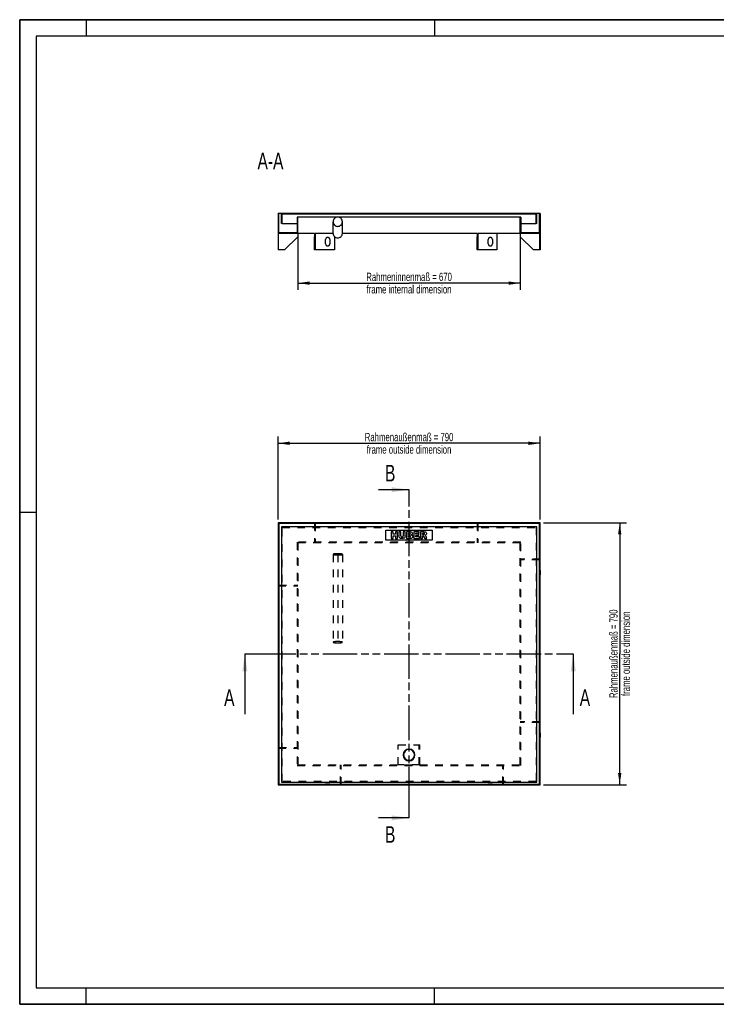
# Model space of a CAD drawing. Header units: millimetres. Extents: x 0 to 4200, y 0 to 2970.
# Tile 1 of 2: x 0 to 2100, y 0 to 2970. Entities that reach past the tile are written whole.
import ezdxf

# ---------------------------------------------------------------- set-up
doc = ezdxf.new("R2010")
doc.units = ezdxf.units.MM
doc.header["$LTSCALE"] = 231
doc.linetypes.add('HIDDEN', pattern=[0.2, 0.1, -0.1])
doc.linetypes.add('PHANTOM', pattern=[0.8, 0.45, -0.05, 0.1, -0.05, 0.1, -0.05])
doc.layers.get('0').update_dxf_attribs({"linetype": 'CONTINUOUS'})
for name, color, linetype in [('_2D-BEM', 7, 'CONTINUOUS'), ('_ACHSEN', 7, 'CONTINUOUS'), ('_KURVEN', 7, 'CONTINUOUS'), ('_ZEICHNUNGSELEM', 7, 'CONTINUOUS'), ('DEFAULT_2', 8, 'HIDDEN'), ('HATCHING_BL0', 7, 'CONTINUOUS'), ('HATCHING_BL1', 7, 'CONTINUOUS')]:
    doc.layers.add(name, color=color, linetype=linetype)
doc.styles.get("Standard").update_dxf_attribs({"font": 'txt', "width": 0.7})
doc.dimstyles.new('DIMSTYLE_1', dxfattribs={"dimtxt": 25, "dimasz": 35, "dimexe": 2, "dimexo": 1, "dimtad": 1, "dimdec": 1, "dimtxsty": 'Standard', "dimblk": '_FILLED', "dimblk1": '_FILLED', "dimblk2": '_FILLED', "dimcen": 0.09, "dimadec": 1, "dimazin": 2, "dimtp": 0.8, "dimtm": 0.8, "dimtfac": 1, "dimtdec": 1, "dimtofl": 0, "dimtmove": 0, "dimatfit": 3, "dimldrblk": '_FILLED', "dimfxl": 1, "dimtolj": 1, "dimarcsym": 0})
doc.dimstyles.get("Standard").update_dxf_attribs({"dimtxt": 25, "dimasz": 35, "dimexe": 2, "dimexo": 1, "dimtad": 1, "dimdec": 1, "dimtxsty": 'Standard', "dimblk": '_FILLED', "dimblk1": '_FILLED', "dimblk2": '_FILLED', "dimcen": 0.09, "dimadec": 1, "dimazin": 2, "dimtol": 1, "dimtp": 0.1, "dimtm": 0.1, "dimtfac": 1, "dimtdec": 1, "dimtofl": 0, "dimtmove": 0, "dimatfit": 3, "dimldrblk": '_FILLED', "dimfxl": 1, "dimtolj": 1, "dimarcsym": 0})

# ---------------------------------------------------------------- blocks, each defined once
blk = doc.blocks.new('_FILLED')
at = {"color": 0, "linetype": 'ByBlock'}
blk.add_solid([(0, 0), (-1, 0.143), (-1, -0.143)], dxfattribs=at)
blk = doc.blocks.new('*D1')
at = {"layer": '_2D-BEM', "color": 2, "linetype": 'Continuous'}
for p, q in [((838.8, 2315.4), (838.8, 2155.4)), ((1508.8, 2315.4), (1508.8, 2155.4)), ((838.8, 2175.4), (1173.8, 2175.4)), ((1508.8, 2175.4), (1173.8, 2175.4))]:
    blk.add_line(p, q, dxfattribs=at)
at = {"layer": '_2D-BEM', "color": 2, "linetype": 'Continuous', "xscale": 35, "yscale": 35, "zscale": 35, "rotation": 180}
blk.add_blockref('_FILLED', (838.8, 2175.4), dxfattribs=at)
at = {"layer": '_2D-BEM', "color": 2, "linetype": 'Continuous', "xscale": 35, "yscale": 35, "zscale": 35}
blk.add_blockref('_FILLED', (1508.8, 2175.4), dxfattribs=at)
at = {"layer": '_2D-BEM', "color": 2, "linetype": 'Continuous', "insert": (1173.8, 2206.7), "char_height": 25, "width": 618.75, "attachment_point": 2, "line_spacing_factor": 0.9}
blk.add_mtext('Rahmeninnenmaß = 670\\Pframe internal dimension', dxfattribs=at)
blk = doc.blocks.new('*D2')
at = {"layer": '_2D-BEM', "color": 2, "linetype": 'Continuous'}
for p, q in [((778.8, 1462.3), (778.8, 1712.3)), ((1568.8, 1462.3), (1568.8, 1712.3)), ((778.8, 1692.3), (1173.8, 1692.3)), ((1568.8, 1692.3), (1173.8, 1692.3))]:
    blk.add_line(p, q, dxfattribs=at)
at = {"layer": '_2D-BEM', "color": 2, "linetype": 'Continuous', "xscale": 35, "yscale": 35, "zscale": 35, "rotation": 180}
blk.add_blockref('_FILLED', (778.8, 1692.3), dxfattribs=at)
at = {"layer": '_2D-BEM', "color": 2, "linetype": 'Continuous', "xscale": 35, "yscale": 35, "zscale": 35}
blk.add_blockref('_FILLED', (1568.8, 1692.3), dxfattribs=at)
at = {"layer": '_2D-BEM', "color": 2, "linetype": 'Continuous', "insert": (1173.8, 1723.5), "char_height": 25, "width": 602.679, "attachment_point": 2, "line_spacing_factor": 0.9}
blk.add_mtext('Rahmenaußenmaß = 790\\Pframe outside dimension', dxfattribs=at)
blk = doc.blocks.new('*D3')
at = {"layer": '_2D-BEM', "color": 2, "linetype": 'Continuous'}
for p, q in [((1578.8, 1452.3), (1828.8, 1452.3)), ((1808.8, 1452.3), (1808.8, 1057.3)), ((1808.8, 662.3), (1808.8, 1057.3)), ((1578.8, 662.3), (1828.8, 662.3))]:
    blk.add_line(p, q, dxfattribs=at)
at = {"layer": '_2D-BEM', "color": 2, "linetype": 'Continuous', "xscale": 35, "yscale": 35, "zscale": 35}
for p, rotation in [((1808.8, 1452.3), 90), ((1808.8, 662.3), 270)]:
    blk.add_blockref('_FILLED', p, dxfattribs=dict(at, rotation=rotation))
at = {"layer": '_2D-BEM', "color": 2, "linetype": 'Continuous', "insert": (1777.5, 1057.3), "char_height": 25, "width": 602.679, "attachment_point": 2, "rotation": 90, "line_spacing_factor": 0.9}
blk.add_mtext('Rahmenaußenmaß = 790\\Pframe outside dimension', dxfattribs=at)
blk = doc.blocks.new('HATCHING_BL0', base_point=(1173.8, 966.2))
at = {"layer": 'HATCHING_BL0', "color": 7, "linetype": 'PHANTOM'}
for p, q in [((678.8, 1057.3), (728.8, 1057.3)), ((728.8, 1057.3), (1618.8, 1057.3)), ((1618.8, 1057.3), (1668.8, 1057.3))]:
    blk.add_line(p, q, dxfattribs=at)
at = {"layer": 'HATCHING_BL0', "color": 7, "linetype": 'Continuous', "char_height": 50, "width": 64.286, "attachment_point": 1, "line_spacing_factor": 0.9}
for insert in [(616.3, 950.2), (1688.4, 950.2)]:
    blk.add_mtext('A', dxfattribs=dict(at, insert=insert))
at = {"layer": 'HATCHING_BL0', "color": 7, "linetype": 'Continuous'}
for points in [[(678.8, 1057.3), (678.8, 875.2)], [(1668.8, 1057.3), (1668.8, 875.2)]]:
    blk.add_leader(points, dimstyle='Standard', override={"dimasz": 52.5, "dimtad": 0}, dxfattribs=at)
blk = doc.blocks.new('HATCHING_BL1', base_point=(1127.7, 1057.3))
at = {"layer": 'HATCHING_BL1', "color": 7, "linetype": 'PHANTOM'}
for p, q in [((1173.8, 1502.3), (1173.8, 1552.3)), ((1173.8, 612.3), (1173.8, 1502.3)), ((1173.8, 562.3), (1173.8, 612.3))]:
    blk.add_line(p, q, dxfattribs=at)
at = {"layer": 'HATCHING_BL1', "color": 7, "linetype": 'Continuous', "char_height": 50, "width": 58.929, "attachment_point": 1, "line_spacing_factor": 0.9}
for insert in [(1101.3, 1627.3), (1101.3, 537.3)]:
    blk.add_mtext('B', dxfattribs=dict(at, insert=insert))
at = {"layer": 'HATCHING_BL1', "color": 7, "linetype": 'Continuous'}
for points in [[(1173.8, 1552.3), (1081.7, 1552.3)], [(1173.8, 562.3), (1081.7, 562.3)]]:
    blk.add_leader(points, dimstyle='Standard', override={"dimasz": 52.5, "dimtad": 0}, dxfattribs=at)

msp = doc.modelspace()

# ---------------------------------------------------------------- hatches: boundary and pattern name
at = {"linetype": 'Continuous'}
h = msp.add_hatch(dxfattribs=at)
h.set_pattern_fill('A', color=2, scale=7.778175, angle=45, style=0, pattern_type=0)
h.set_pattern_definition([(45, (0, 0), (-5.5, 5.5), [])])
edge = h.paths.add_edge_path()
edge.add_line((1568.77, 2325.43), (1508.77, 2325.43))
edge.add_line((1508.77, 2325.43), (1508.77, 2374.43))
edge.add_line((1510.77, 2374.43), (1508.77, 2374.43))
edge.add_line((1510.77, 2374.43), (1510.77, 2327.43))
edge.add_line((1566.77, 2327.43), (1510.77, 2327.43))
edge.add_line((1566.77, 2327.43), (1566.77, 2385.43))
edge.add_line((1568.77, 2385.43), (1566.77, 2385.43))
edge.add_line((1568.77, 2385.43), (1568.77, 2325.43))
edge = h.paths.add_edge_path()
edge.add_line((838.77, 2325.43), (778.77, 2325.43))
edge.add_line((778.77, 2385.43), (778.77, 2325.43))
edge.add_line((780.77, 2385.43), (778.77, 2385.43))
edge.add_line((780.77, 2327.43), (780.77, 2385.43))
edge.add_line((836.77, 2327.43), (780.77, 2327.43))
edge.add_line((836.77, 2374.43), (836.77, 2327.43))
edge.add_line((838.77, 2374.43), (836.77, 2374.43))
edge.add_line((838.77, 2325.43), (838.77, 2374.43))
edge = h.paths.add_edge_path()
edge.add_line((1558.77, 2385.43), (788.77, 2385.43))
edge.add_line((1558.77, 2355.43), (1558.77, 2385.43))
edge.add_line((1558.77, 2355.43), (1556.77, 2355.43))
edge.add_line((1556.77, 2355.43), (1556.77, 2383.43))
edge.add_line((1556.77, 2383.43), (790.77, 2383.43))
edge.add_line((790.77, 2355.43), (790.77, 2383.43))
edge.add_line((790.77, 2355.43), (788.77, 2355.43))
edge.add_line((788.77, 2355.43), (788.77, 2385.43))

# ---------------------------------------------------------------- linework, layer by layer
at = {"color": 7, "linetype": 'Continuous'}
for p, q in [((0, 2970), (4200, 2970)), ((0, 0), (0, 2970)), ((780.77, 2385.43), (778.77, 2385.43)), ((778.77, 2385.43), (778.77, 2325.43)), ((788.77, 2385.43), (780.77, 2385.43)), ((780.77, 2327.43), (780.77, 2385.43)), ((1558.77, 2385.43), (788.77, 2385.43)), ((788.77, 2355.43), (788.77, 2385.43)), ((1556.77, 2383.43), (790.77, 2383.43)), ((790.77, 2355.43), (790.77, 2383.43)), ((1556.77, 2355.43), (1556.77, 2383.43)), ((1566.77, 2385.43), (1558.77, 2385.43)), ((1558.77, 2355.43), (1558.77, 2385.43)), ((1568.77, 2385.43), (1566.77, 2385.43)), ((1566.77, 2327.43), (1566.77, 2385.43)), ((1568.77, 2385.43), (1568.77, 2325.43)), ((790.77, 2355.43), (788.77, 2355.43)), ((790.77, 2355.43), (836.77, 2355.43)), ((838.77, 2374.43), (836.77, 2374.43)), ((836.77, 2374.43), (836.77, 2327.43)), ((1508.77, 2374.43), (838.77, 2374.43)), ((838.77, 2325.43), (838.77, 2374.43)), ((944.77, 2325.43), (944.77, 2360.43)), ((972.77, 2325.43), (972.77, 2360.43)), ((1510.77, 2374.43), (1508.77, 2374.43)), ((1508.77, 2325.43), (1508.77, 2374.43)), ((1510.77, 2374.43), (1510.77, 2327.43)), ((1510.77, 2355.43), (1556.77, 2355.43)), ((1558.77, 2355.43), (1556.77, 2355.43)), ((778.77, 2325.43), (778.77, 2275.43)), ((838.77, 2325.43), (778.77, 2325.43)), ((836.77, 2327.43), (780.77, 2327.43)), ((888.77, 2325.43), (838.77, 2325.43)), ((838.77, 2325.43), (838.77, 2315.43)), ((888.77, 2325.43), (888.77, 2315.43)), ((944.77, 2325.43), (890.77, 2325.43)), ((890.77, 2325.43), (890.77, 2315.43)), ((1378.77, 2325.43), (972.77, 2325.43)), ((1378.77, 2325.43), (1378.77, 2315.43)), ((1508.77, 2325.43), (1380.77, 2325.43)), ((1380.77, 2325.43), (1380.77, 2315.43)), ((1438.77, 2325.43), (1438.77, 2275.43)), ((1508.77, 2325.43), (1508.77, 2315.43)), ((1568.77, 2325.43), (1508.77, 2325.43)), ((1566.77, 2327.43), (1510.77, 2327.43)), ((1566.77, 2325.43), (1566.77, 2275.43)), ((1568.77, 2325.43), (1568.77, 2275.43)), ((798.77, 2275.43), (838.77, 2315.43)), ((888.77, 2275.43), (888.77, 2315.43)), ((890.77, 2315.43), (888.77, 2315.43)), ((890.77, 2315.43), (890.77, 2275.43)), ((948.77, 2315.73), (948.77, 2275.43)), ((1378.77, 2275.43), (1378.77, 2315.43)), ((1380.77, 2315.43), (1378.77, 2315.43)), ((1380.77, 2315.43), (1380.77, 2275.43)), ((1508.77, 2315.43), (1548.77, 2275.43)), ((798.77, 2275.43), (778.77, 2275.43)), ((890.77, 2275.43), (888.77, 2275.43)), ((948.77, 2275.43), (890.77, 2275.43)), ((1380.77, 2275.43), (1378.77, 2275.43)), ((1438.77, 2275.43), (1380.77, 2275.43)), ((1566.77, 2275.43), (1548.77, 2275.43)), ((1568.77, 2275.43), (1566.77, 2275.43)), ((1568.77, 1452.27), (778.77, 1452.27)), ((778.77, 1452.27), (778.77, 662.27)), ((1566.77, 1450.27), (780.77, 1450.27)), ((780.77, 1450.27), (780.77, 664.27)), ((1558.77, 1439.77), (788.77, 1439.77)), ((788.77, 1439.77), (788.77, 669.77)), ((1558.77, 669.77), (1558.77, 1439.77)), ((1566.77, 664.27), (1566.77, 1450.27)), ((1568.77, 662.27), (1568.77, 1452.27)), ((778.77, 662.27), (1568.77, 662.27)), ((780.77, 664.27), (1566.77, 664.27)), ((788.77, 669.77), (1558.77, 669.77)), ((0, 0), (4200, 0))]:
    msp.add_line(p, q, dxfattribs=at)
at = {"color": 3, "linetype": 'Continuous'}
for p, q in [((0, 2970), (0, 0)), ((4200, 2970), (0, 2970)), ((200, 2970), (200, 2920)), ((1250, 2970), (1250, 2920)), ((0, 1485), (50, 1485)), ((200, 0), (200, 50)), ((1250, 0), (1250, 50)), ((4200, 0), (0, 0))]:
    msp.add_line(p, q, dxfattribs=at)
at = {"color": 5, "linetype": 'Continuous'}
for p, q in [((50, 2920), (50, 50)), ((4150, 2920), (50, 2920)), ((50, 50), (4150, 50))]:
    msp.add_line(p, q, dxfattribs=at)
at = {"color": 7, "linetype": 'Continuous'}
for points, knots in [([(958.77, 2374.31), (956.95, 2374.31), (953.27, 2373.59), (948.62, 2370.51), (945.5, 2365.89), (944.77, 2362.24), (944.77, 2360.43)], [0, 0, 0, 0, 0.2509977, 0.5014122, 0.7509994, 1, 1, 1, 1]), ([(944.77, 2360.43), (944.77, 2358.63), (945.5, 2354.97), (948.62, 2350.36), (953.27, 2347.27), (956.95, 2346.55), (958.77, 2346.55)], [0, 0, 0, 0, 0.2490006, 0.4985878, 0.7490023, 1, 1, 1, 1]), ([(972.77, 2360.43), (972.77, 2362.24), (972.04, 2365.89), (968.92, 2370.51), (964.26, 2373.59), (960.59, 2374.31), (958.77, 2374.31)], [0, 0, 0, 0, 0.2490006, 0.4985878, 0.7490023, 1, 1, 1, 1]), ([(958.77, 2346.55), (960.59, 2346.55), (964.26, 2347.27), (968.92, 2350.36), (972.04, 2354.97), (972.77, 2358.63), (972.77, 2360.43)], [0, 0, 0, 0, 0.2509977, 0.5014122, 0.7509994, 1, 1, 1, 1]), ([(944.77, 2325.43), (944.77, 2323.63), (945.5, 2319.97), (948.62, 2315.36), (953.27, 2312.27), (956.95, 2311.55), (958.77, 2311.55)], [0, 0, 0, 0, 0.2490006, 0.4985878, 0.7490023, 1, 1, 1, 1]), ([(958.77, 2311.55), (960.59, 2311.55), (964.26, 2312.27), (968.92, 2315.36), (972.04, 2319.97), (972.77, 2323.63), (972.77, 2325.43)], [0, 0, 0, 0, 0.2509977, 0.5014122, 0.7509994, 1, 1, 1, 1])]:
    msp.add_open_spline(points, degree=3, knots=knots, dxfattribs=at)
at = {"layer": '_ACHSEN', "color": 7, "linetype": 'Continuous'}
for p, q in [((922.27, 2293.93), (922.27, 2306.93)), ((935.27, 2306.93), (935.27, 2293.93)), ((1412.27, 2293.93), (1412.27, 2306.93)), ((1425.27, 2306.93), (1425.27, 2293.93))]:
    msp.add_line(p, q, dxfattribs=at)
at = {"layer": '_ACHSEN', "color": 8, "linetype": 'HIDDEN'}
for p, q in [((935.27, 1452.27), (922.27, 1452.27)), ((922.27, 1452.27), (922.27, 1450.27)), ((922.27, 1452.27), (922.27, 1450.27)), ((935.27, 1450.27), (922.27, 1450.27)), ((935.27, 1452.27), (935.27, 1450.27)), ((935.27, 1452.27), (935.27, 1450.27)), ((1425.27, 1452.27), (1412.27, 1452.27)), ((1412.27, 1452.27), (1412.27, 1450.27)), ((1412.27, 1452.27), (1412.27, 1450.27)), ((1425.27, 1450.27), (1412.27, 1450.27)), ((1425.27, 1452.27), (1425.27, 1450.27)), ((1425.27, 1452.27), (1425.27, 1450.27)), ((778.77, 1308.77), (778.77, 1295.77)), ((778.77, 1308.77), (780.77, 1308.77)), ((778.77, 1308.77), (780.77, 1308.77)), ((780.77, 1308.77), (780.77, 1295.77)), ((1566.77, 1308.77), (1568.77, 1308.77)), ((1566.77, 1308.77), (1568.77, 1308.77)), ((1566.77, 1308.77), (1566.77, 1295.77)), ((1568.77, 1308.77), (1568.77, 1295.77)), ((778.77, 1295.77), (780.77, 1295.77)), ((778.77, 1295.77), (780.77, 1295.77)), ((1566.77, 1295.77), (1568.77, 1295.77)), ((1566.77, 1295.77), (1568.77, 1295.77)), ((778.77, 818.77), (778.77, 805.77)), ((778.77, 818.77), (780.77, 818.77)), ((778.77, 818.77), (780.77, 818.77)), ((778.77, 805.77), (780.77, 805.77)), ((778.77, 805.77), (780.77, 805.77)), ((780.77, 818.77), (780.77, 805.77)), ((1566.77, 818.77), (1568.77, 818.77)), ((1566.77, 818.77), (1568.77, 818.77)), ((1566.77, 818.77), (1566.77, 805.77)), ((1566.77, 805.77), (1568.77, 805.77)), ((1566.77, 805.77), (1568.77, 805.77)), ((1568.77, 818.77), (1568.77, 805.77)), ((922.27, 664.27), (922.27, 662.27)), ((922.27, 664.27), (922.27, 662.27)), ((935.27, 664.27), (922.27, 664.27)), ((935.27, 662.27), (922.27, 662.27)), ((935.27, 664.27), (935.27, 662.27)), ((935.27, 664.27), (935.27, 662.27)), ((1412.27, 664.27), (1412.27, 662.27)), ((1412.27, 664.27), (1412.27, 662.27)), ((1425.27, 664.27), (1412.27, 664.27)), ((1425.27, 662.27), (1412.27, 662.27)), ((1425.27, 664.27), (1425.27, 662.27)), ((1425.27, 664.27), (1425.27, 662.27))]:
    msp.add_line(p, q, dxfattribs=at)
at = {"layer": '_ACHSEN', "color": 7, "linetype": 'Continuous'}
for centre, radius, start, end in [((928.77, 2306.93), 6.5, 0, 180), ((928.77, 2293.93), 6.5, 180, 360), ((1418.77, 2306.93), 6.5, 0, 180), ((1418.77, 2293.93), 6.5, 180, 360), ((1173.77, 752.27), 17.75, 0, 180), ((1173.77, 752.27), 17.75, 180, 360), ((1173.77, 752.27), 17.5, 90, 270), ((1173.77, 752.27), 16.5, 90, 270), ((1173.77, 752.27), 17.5, 270, 90), ((1173.77, 752.27), 16.5, 270, 90)]:
    msp.add_arc(centre, radius, start, end, dxfattribs=at)
at = {"layer": '_KURVEN', "color": 4, "linetype": 'Continuous'}
for p, q in [((1103.77, 1430.27), (1243.77, 1430.27)), ((1103.77, 1400.27), (1103.77, 1430.27)), ((1243.77, 1430.27), (1243.77, 1400.27)), ((1243.77, 1400.27), (1103.77, 1400.27)), ((1119.67, 1425.27), (1119.67, 1405.27)), ((1125.85, 1425.27), (1119.67, 1425.27)), ((1119.67, 1405.27), (1125.85, 1405.27)), ((1125.85, 1418.27), (1125.85, 1425.27)), ((1132.61, 1418.27), (1125.85, 1418.27)), ((1125.85, 1405.27), (1125.85, 1413.36)), ((1125.85, 1413.36), (1132.61, 1413.36)), ((1138.82, 1425.27), (1132.61, 1425.27)), ((1132.61, 1425.27), (1132.61, 1418.27)), ((1132.61, 1413.36), (1132.61, 1405.27)), ((1132.61, 1405.27), (1138.82, 1405.27)), ((1138.82, 1405.27), (1138.82, 1425.27)), ((1149.1, 1425.27), (1142.94, 1425.27)), ((1142.94, 1425.27), (1142.94, 1413.35)), ((1149.1, 1413.06), (1149.1, 1425.27)), ((1162.1, 1425.27), (1155.94, 1425.27)), ((1155.94, 1425.27), (1155.94, 1413.06)), ((1162.1, 1413.35), (1162.1, 1425.27)), ((1166.21, 1425.27), (1166.21, 1405.27)), ((1177.78, 1425.27), (1166.21, 1425.27)), ((1166.21, 1405.27), (1176.88, 1405.27)), ((1172.44, 1417.42), (1172.44, 1421.22)), ((1172.44, 1421.22), (1175.17, 1421.22)), ((1175.13, 1417.42), (1172.44, 1417.42)), ((1172.44, 1409.57), (1172.44, 1413.62)), ((1172.44, 1413.62), (1175.58, 1413.62)), ((1175.6, 1409.57), (1172.44, 1409.57)), ((1187.91, 1425.27), (1187.91, 1405.27)), ((1204.48, 1425.27), (1187.91, 1425.27)), ((1187.91, 1405.27), (1204.78, 1405.27)), ((1194.11, 1417.82), (1194.11, 1421)), ((1194.11, 1421), (1204.48, 1421)), ((1203.73, 1417.82), (1194.11, 1417.82)), ((1194.11, 1409.8), (1194.11, 1413.74)), ((1194.11, 1413.74), (1203.73, 1413.74)), ((1204.78, 1409.8), (1194.11, 1409.8)), ((1203.73, 1413.74), (1203.73, 1417.82)), ((1204.48, 1421), (1204.48, 1425.27)), ((1204.78, 1405.27), (1204.78, 1409.8)), ((1218.49, 1425.27), (1208.19, 1425.27)), ((1208.19, 1425.27), (1208.19, 1405.27)), ((1208.19, 1405.27), (1214.4, 1405.27)), ((1214.4, 1417.17), (1214.4, 1421.23)), ((1214.4, 1421.23), (1217.11, 1421.23)), ((1217, 1417.17), (1214.4, 1417.17)), ((1214.4, 1405.27), (1214.4, 1413.39)), ((1214.4, 1413.39), (1214.94, 1413.39)), ((1217.57, 1411.38), (1220.88, 1405.27)), ((1220.88, 1405.27), (1227.86, 1405.27)), ((1227.86, 1405.27), (1224.86, 1411.05))]:
    msp.add_line(p, q, dxfattribs=at)
at = {"layer": '_KURVEN', "color": 8, "linetype": 'HIDDEN'}
msp.add_line((958.77, 1357.27), (958.77, 1092.27), dxfattribs=at)
at = {"layer": '_KURVEN', "color": 4, "linetype": 'Continuous'}
for points in [[(1143.51, 1409.96), (1143.13, 1411.24), (1142.94, 1412.36), (1142.94, 1413.35)], [(1144.82, 1407.66), (1144.18, 1408.41), (1143.74, 1409.17), (1143.51, 1409.96)], [(1146.94, 1405.93), (1146.17, 1406.35), (1145.46, 1406.92), (1144.82, 1407.66)], [(1149.82, 1405.13), (1148.68, 1405.27), (1147.71, 1405.53), (1146.94, 1405.93)], [(1149.1, 1413.06), (1149.1, 1411.97), (1149.4, 1411.12), (1150, 1410.51)], [(1153.02, 1404.93), (1152.03, 1404.93), (1150.97, 1405), (1149.82, 1405.13)], [(1150, 1410.51), (1150.6, 1409.89), (1151.45, 1409.59), (1152.53, 1409.59)], [(1152.53, 1409.59), (1153.59, 1409.59), (1154.42, 1409.89), (1155.02, 1410.49)], [(1157.34, 1405.6), (1156.14, 1405.16), (1154.7, 1404.93), (1153.02, 1404.93)], [(1155.02, 1410.49), (1155.62, 1411.09), (1155.94, 1411.95), (1155.94, 1413.06)], [(1159.81, 1407.25), (1159.02, 1406.46), (1158.2, 1405.91), (1157.34, 1405.6)], [(1161.54, 1410), (1161.18, 1408.95), (1160.6, 1408.04), (1159.81, 1407.25)], [(1162.1, 1413.35), (1162.1, 1412.16), (1161.91, 1411.05), (1161.54, 1410)], [(1175.13, 1417.42), (1176.09, 1417.42), (1176.76, 1417.59), (1177.14, 1417.92)], [(1177.14, 1420.73), (1176.76, 1421.05), (1176.1, 1421.22), (1175.17, 1421.22)], [(1177.85, 1413.07), (1177.41, 1413.43), (1176.66, 1413.62), (1175.58, 1413.62)], [(1175.6, 1409.57), (1176.66, 1409.57), (1177.41, 1409.74), (1177.85, 1410.13)], [(1179.65, 1405.54), (1178.26, 1405.35), (1177.33, 1405.27), (1176.88, 1405.27)], [(1177.71, 1419.36), (1177.71, 1419.93), (1177.52, 1420.4), (1177.14, 1420.73)], [(1177.14, 1417.92), (1177.52, 1418.24), (1177.71, 1418.73), (1177.71, 1419.36)], [(1177.78, 1425.27), (1179.7, 1425.27), (1181.18, 1424.79), (1182.21, 1423.84)], [(1178.5, 1411.65), (1178.5, 1412.24), (1178.28, 1412.72), (1177.85, 1413.07)], [(1177.85, 1410.13), (1178.28, 1410.51), (1178.5, 1411.01), (1178.5, 1411.65)], [(1181.99, 1406.2), (1181.48, 1405.9), (1180.68, 1405.68), (1179.65, 1405.54)], [(1182.67, 1417.24), (1182.17, 1416.67), (1181.45, 1416.24), (1180.51, 1415.91)], [(1180.51, 1415.91), (1181.94, 1415.56), (1182.99, 1414.97), (1183.67, 1414.12)], [(1183.97, 1408.16), (1183.48, 1407.33), (1182.83, 1406.67), (1181.99, 1406.2)], [(1182.21, 1423.84), (1183.25, 1422.88), (1183.77, 1421.69), (1183.77, 1420.29)], [(1183.77, 1420.29), (1183.77, 1419.1), (1183.4, 1418.09), (1182.67, 1417.24)], [(1183.67, 1414.12), (1184.35, 1413.28), (1184.7, 1412.23), (1184.7, 1410.96)], [(1184.7, 1410.96), (1184.7, 1409.92), (1184.45, 1408.98), (1183.97, 1408.16)], [(1216.45, 1412.91), (1216, 1413.22), (1215.5, 1413.39), (1214.94, 1413.39)], [(1217.57, 1411.38), (1217.15, 1412.17), (1216.78, 1412.68), (1216.45, 1412.91)], [(1217, 1417.17), (1217.27, 1417.17), (1217.82, 1417.25), (1218.64, 1417.43)], [(1219.41, 1420.71), (1219.01, 1421.05), (1218.23, 1421.23), (1217.11, 1421.23)], [(1218.49, 1425.27), (1220.4, 1425.27), (1221.86, 1425.11), (1222.87, 1424.78)], [(1218.64, 1417.43), (1219.05, 1417.52), (1219.37, 1417.72), (1219.64, 1418.06)], [(1220.03, 1419.23), (1220.03, 1419.87), (1219.82, 1420.36), (1219.41, 1420.71)], [(1219.64, 1418.06), (1219.89, 1418.39), (1220.03, 1418.79), (1220.03, 1419.23)], [(1223.57, 1414.88), (1223.04, 1414.56), (1222.32, 1414.3), (1221.39, 1414.1)], [(1221.39, 1414.1), (1222.13, 1413.84), (1222.68, 1413.59), (1223.01, 1413.35)], [(1222.87, 1424.78), (1223.88, 1424.45), (1224.68, 1423.84), (1225.3, 1422.95)], [(1223.01, 1413.35), (1223.24, 1413.18), (1223.56, 1412.84), (1224, 1412.29)], [(1225.52, 1416.83), (1225.05, 1416.03), (1224.4, 1415.38), (1223.57, 1414.88)], [(1224, 1412.29), (1224.42, 1411.76), (1224.71, 1411.35), (1224.86, 1411.05)], [(1225.3, 1422.95), (1225.92, 1422.06), (1226.24, 1420.99), (1226.24, 1419.72)], [(1226.24, 1419.72), (1226.24, 1418.6), (1225.99, 1417.64), (1225.52, 1416.83)]]:
    msp.add_open_spline(points, degree=3, dxfattribs=at)
at = {"layer": 'DEFAULT_2', "color": 8, "linetype": 'HIDDEN'}
for p, q in [((790.77, 1437.77), (1556.77, 1437.77)), ((790.77, 671.77), (790.77, 1437.77)), ((888.77, 1452.27), (888.77, 1392.27)), ((890.77, 1432.27), (888.77, 1432.27)), ((948.77, 1450.27), (890.77, 1450.27)), ((890.77, 1450.27), (890.77, 1392.27)), ((948.77, 1452.27), (948.77, 1450.27)), ((1378.77, 1452.27), (1378.77, 1392.27)), ((1380.77, 1432.27), (1378.77, 1432.27)), ((1438.77, 1450.27), (1380.77, 1450.27)), ((1380.77, 1450.27), (1380.77, 1392.27)), ((1438.77, 1452.27), (1438.77, 1450.27)), ((1556.77, 1437.77), (1556.77, 671.77)), ((1510.77, 1394.27), (836.77, 1394.27)), ((836.77, 1394.27), (836.77, 720.27)), ((1508.77, 1392.27), (838.77, 1392.27)), ((838.77, 1392.27), (838.77, 722.27)), ((1508.77, 722.27), (1508.77, 1392.27)), ((1510.77, 720.27), (1510.77, 1394.27)), ((944.77, 1357.27), (944.77, 1092.27)), ((972.77, 1357.27), (972.77, 1092.27)), ((1568.77, 1342.27), (1508.77, 1342.27)), ((1566.77, 1340.27), (1508.77, 1340.27)), ((1548.77, 1340.27), (1548.77, 1342.27)), ((1566.77, 1282.27), (1566.77, 1340.27)), ((778.77, 1322.27), (780.77, 1322.27)), ((780.77, 1322.27), (780.77, 1264.27)), ((1568.77, 1282.27), (1566.77, 1282.27)), ((778.77, 1262.27), (838.77, 1262.27)), ((780.77, 1264.27), (838.77, 1264.27)), ((798.77, 1264.27), (798.77, 1262.27)), ((778.77, 832.27), (780.77, 832.27)), ((780.77, 832.27), (780.77, 774.27)), ((1568.77, 852.27), (1508.77, 852.27)), ((1566.77, 850.27), (1508.77, 850.27)), ((1548.77, 850.27), (1548.77, 852.27)), ((1566.77, 792.27), (1566.77, 850.27)), ((778.77, 772.27), (838.77, 772.27)), ((780.77, 774.27), (838.77, 774.27)), ((798.77, 774.27), (798.77, 772.27)), ((1141.27, 782.27), (1204.27, 782.27)), ((1141.27, 722.27), (1141.27, 782.27)), ((1204.27, 782.27), (1206.27, 782.27)), ((1204.27, 722.27), (1204.27, 782.27)), ((1206.27, 722.27), (1206.27, 782.27)), ((1568.77, 792.27), (1566.77, 792.27)), ((836.77, 720.27), (1510.77, 720.27)), ((838.77, 722.27), (1204.27, 722.27)), ((966.77, 664.27), (966.77, 722.27)), ((968.77, 662.27), (968.77, 722.27)), ((1206.27, 722.27), (1141.27, 722.27)), ((1204.27, 722.27), (1206.27, 722.27)), ((1206.27, 722.27), (1508.77, 722.27)), ((1456.77, 664.27), (1456.77, 722.27)), ((1458.77, 662.27), (1458.77, 722.27)), ((1556.77, 671.77), (790.77, 671.77)), ((908.77, 662.27), (908.77, 664.27)), ((908.77, 664.27), (966.77, 664.27)), ((966.77, 682.27), (968.77, 682.27)), ((1398.77, 662.27), (1398.77, 664.27)), ((1398.77, 664.27), (1456.77, 664.27)), ((1456.77, 682.27), (1458.77, 682.27))]:
    msp.add_line(p, q, dxfattribs=at)
for points, knots in [([(958.77, 1359.1), (956.98, 1359.1), (954.38, 1359.04), (951.09, 1358.82), (949.26, 1358.63), (947.98, 1358.44), (947.16, 1358.3), (946.46, 1358.15), (945.87, 1357.99), (945.4, 1357.82), (945.02, 1357.64), (944.77, 1357.42), (944.77, 1357.27)], [0, 0, 0, 0, 0.3739371, 0.5432283, 0.6921034, 0.7571474, 0.8151341, 0.8655783, 0.9081053, 0.942494, 0.9687764, 1, 1, 1, 1]), ([(944.77, 1357.27), (944.77, 1357.12), (945.02, 1356.9), (945.4, 1356.72), (945.87, 1356.55), (946.46, 1356.39), (947.16, 1356.24), (947.98, 1356.1), (949.26, 1355.91), (951.09, 1355.72), (954.38, 1355.5), (956.98, 1355.44), (958.77, 1355.44)], [0, 0, 0, 0, 0.0312236, 0.057506, 0.0918947, 0.1344217, 0.1848659, 0.2428526, 0.3078966, 0.4567717, 0.6260629, 1, 1, 1, 1]), ([(972.77, 1357.27), (972.77, 1357.42), (972.52, 1357.64), (972.14, 1357.82), (971.67, 1357.99), (971.08, 1358.15), (970.37, 1358.3), (969.56, 1358.44), (968.27, 1358.63), (966.45, 1358.82), (963.15, 1359.04), (960.55, 1359.1), (958.77, 1359.1)], [0, 0, 0, 0, 0.0312236, 0.057506, 0.0918947, 0.1344217, 0.1848659, 0.2428526, 0.3078966, 0.4567717, 0.6260629, 1, 1, 1, 1]), ([(958.77, 1355.44), (960.55, 1355.44), (963.15, 1355.5), (966.45, 1355.72), (968.27, 1355.91), (969.56, 1356.1), (970.37, 1356.24), (971.08, 1356.39), (971.67, 1356.55), (972.14, 1356.72), (972.52, 1356.9), (972.77, 1357.12), (972.77, 1357.27)], [0, 0, 0, 0, 0.3739371, 0.5432283, 0.6921034, 0.7571474, 0.8151341, 0.8655783, 0.9081053, 0.942494, 0.9687764, 1, 1, 1, 1]), ([(958.77, 1094.1), (956.98, 1094.1), (954.38, 1094.04), (951.09, 1093.82), (949.26, 1093.63), (947.98, 1093.44), (947.16, 1093.3), (946.46, 1093.15), (945.87, 1092.99), (945.4, 1092.82), (945.02, 1092.64), (944.77, 1092.42), (944.77, 1092.27)], [0, 0, 0, 0, 0.3739371, 0.5432283, 0.6921034, 0.7571474, 0.8151341, 0.8655783, 0.9081053, 0.942494, 0.9687764, 1, 1, 1, 1]), ([(944.77, 1092.27), (944.77, 1092.12), (945.02, 1091.9), (945.4, 1091.72), (945.87, 1091.55), (946.46, 1091.39), (947.16, 1091.24), (947.98, 1091.1), (949.26, 1090.91), (951.09, 1090.72), (954.38, 1090.5), (956.98, 1090.44), (958.77, 1090.44)], [0, 0, 0, 0, 0.0312236, 0.057506, 0.0918947, 0.1344217, 0.1848659, 0.2428526, 0.3078966, 0.4567717, 0.6260629, 1, 1, 1, 1]), ([(972.77, 1092.27), (972.77, 1092.42), (972.52, 1092.64), (972.14, 1092.82), (971.67, 1092.99), (971.08, 1093.15), (970.37, 1093.3), (969.56, 1093.44), (968.27, 1093.63), (966.45, 1093.82), (963.15, 1094.04), (960.55, 1094.1), (958.77, 1094.1)], [0, 0, 0, 0, 0.0312236, 0.057506, 0.0918947, 0.1344217, 0.1848659, 0.2428526, 0.3078966, 0.4567717, 0.6260629, 1, 1, 1, 1]), ([(958.77, 1090.44), (960.55, 1090.44), (963.15, 1090.5), (966.45, 1090.72), (968.27, 1090.91), (969.56, 1091.1), (970.37, 1091.24), (971.08, 1091.39), (971.67, 1091.55), (972.14, 1091.72), (972.52, 1091.9), (972.77, 1092.12), (972.77, 1092.27)], [0, 0, 0, 0, 0.3739371, 0.5432283, 0.6921034, 0.7571474, 0.8151341, 0.8655783, 0.9081053, 0.942494, 0.9687764, 1, 1, 1, 1])]:
    msp.add_open_spline(points, degree=3, knots=knots, dxfattribs=at)

# ---------------------------------------------------------------- block references
at = {"layer": 'HATCHING_BL0'}
msp.add_blockref('HATCHING_BL0', (1173.77, 966.23), dxfattribs=at)
at = {"layer": 'HATCHING_BL1'}
msp.add_blockref('HATCHING_BL1', (1127.72, 1057.27), dxfattribs=at)

# ---------------------------------------------------------------- texts
at = {"layer": '_ZEICHNUNGSELEM', "color": 2, "linetype": 'Continuous', "insert": (795.02, 2568.74), "char_height": 50, "width": 182.1429, "attachment_point": 3, "line_spacing_factor": 0.9}
msp.add_mtext('A-A', dxfattribs=at)

# ---------------------------------------------------------------- dimensions: what is measured, and where the dimension line sits
at = {"layer": '_2D-BEM', "color": 2, "linetype": 'Continuous'}
dim = msp.add_linear_dim(base=(1508.77, 2175.43), p1=(838.77, 2316.43), p2=(1508.77, 2316.43), text='Rahmeninnenmaß = <>\\Pframe internal dimension', dimstyle='DIMSTYLE_1', dxfattribs=at)
dim.commit()
dim.dimension.update_dxf_attribs({"geometry": '*D1', "text_midpoint": (1173.77, 2175.43), "dimtype": 160})
for base, p1, p2, angle, picture, middle in [((778.77, 1692.27), (1568.77, 1461.27), (778.77, 1461.27), 180, '*D2', (1173.77, 1692.27)), ((1808.77, 1452.27), (1577.77, 662.27), (1577.77, 1452.27), 90, '*D3', (1808.77, 1057.27))]:
    dim = msp.add_linear_dim(base=base, p1=p1, p2=p2, angle=angle, text='Rahmenaußenmaß = <>\\Pframe outside dimension', dimstyle='DIMSTYLE_1', dxfattribs=at)
    dim.commit()
    dim.dimension.update_dxf_attribs({"geometry": picture, "text_midpoint": middle, "dimtype": 160})

doc.saveas('drawing.dxf')
